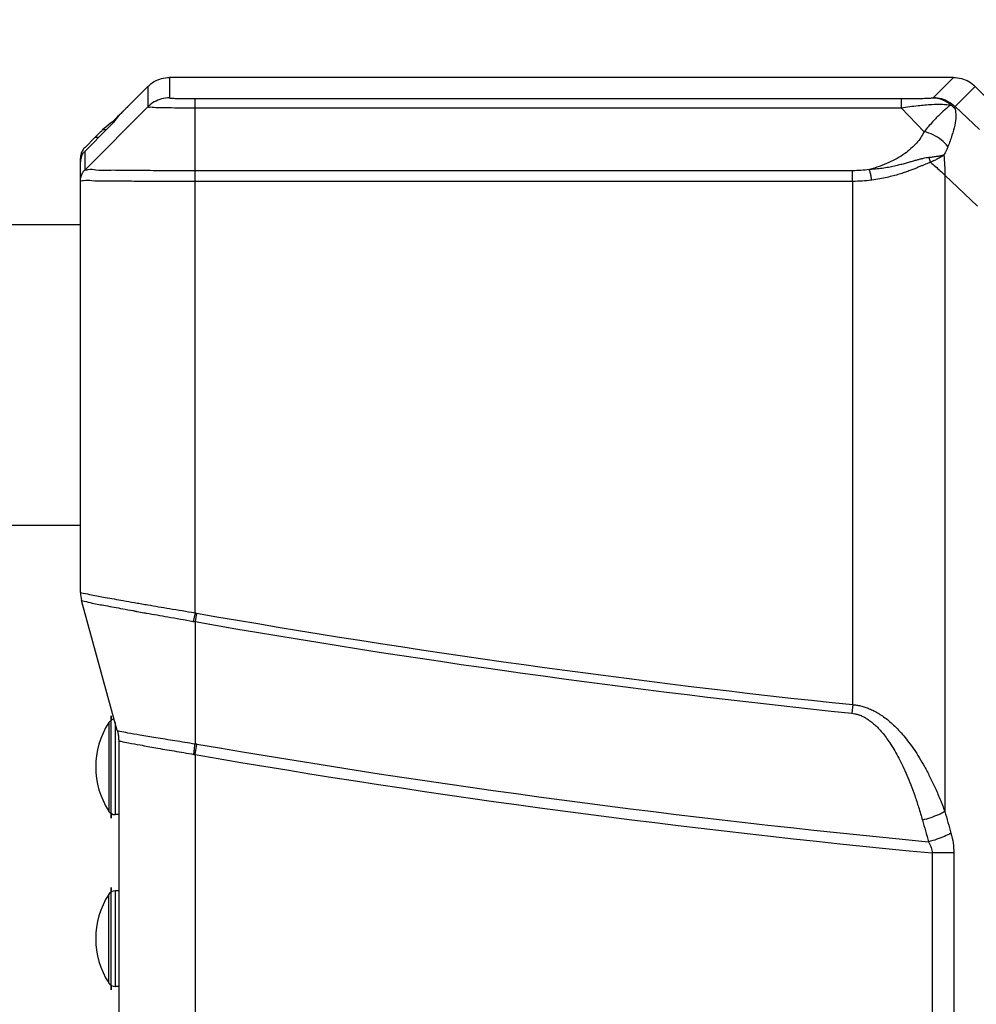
# Model space of a CAD drawing. Header units: inches. Extents: x 0 to 34, y 0 to 22.
# Tile 26 of 50: x 15.7 to 17, y 12.2 to 13.5. Entities that reach past the tile are written whole.
import ezdxf

# ---------------------------------------------------------------- set-up
doc = ezdxf.new("R2010")
doc.units = ezdxf.units.IN
doc.header["$LTSCALE"] = 1.87
doc.header["$MEASUREMENT"] = 0
doc.layers.get('0').update_dxf_attribs({"linetype": 'CONTINUOUS'})
doc.layers.add('DATUMCURVES', color=7, linetype='CONTINUOUS')
doc.layers.add('DIMENSIONS', color=7, linetype='CONTINUOUS')
doc.styles.get("Standard").update_dxf_attribs({"font": 'txt', "width": 0.8})
doc.dimstyles.new('DIMSTYLE_1', dxfattribs={"dimtxt": 0.125, "dimasz": 0.1875, "dimexe": 0.18, "dimexo": 0.0625, "dimgap": 0.09, "dimtad": 0, "dimtih": 1, "dimtoh": 1, "dimdec": 3, "dimzin": 4, "dimdsep": 46, "dimtxsty": 'STANDARD', "dimblk": '_FILLED', "dimblk1": '_FILLED', "dimblk2": '_FILLED', "dimcen": 0.09, "dimadec": 0, "dimazin": 0, "dimtp": 0.01, "dimtm": 0.01, "dimtfac": 1, "dimtdec": 3, "dimtofl": 0, "dimtmove": 0, "dimatfit": 3, "dimldrblk": '_FILLED', "dimfxl": 1, "dimtolj": 1, "dimtzin": 4, "dimarcsym": 0})

# ---------------------------------------------------------------- blocks, each defined once
blk = doc.blocks.new('_FILLED')
at = {"color": 0, "linetype": 'BYBLOCK'}
blk.add_solid([(0, 0), (-1, 0.1667), (-1, -0.1667)], dxfattribs=at)
blk = doc.blocks.new('*D10')
at = {"layer": 'DIMENSIONS', "color": 2, "linetype": 'CONTINUOUS'}
for p, q in [((14.6548, 12.7625), (14.6548, 8.7259)), ((15.8287, 10.0189), (15.8287, 8.7259)), ((14.6548, 8.8509), (14.3248, 8.8509)), ((15.8287, 8.8509), (16.1887, 8.8509))]:
    blk.add_line(p, q, dxfattribs=at)
at = {"layer": 'DIMENSIONS', "color": 2, "linetype": 'CONTINUOUS', "xscale": 0.1875, "yscale": 0.1875, "zscale": 0.1875}
blk.add_blockref('_FILLED', (14.6548, 8.8509), dxfattribs=at)
at = {"layer": 'DIMENSIONS', "color": 2, "linetype": 'CONTINUOUS', "xscale": 0.1875, "yscale": 0.1875, "zscale": 0.1875, "rotation": 180}
blk.add_blockref('_FILLED', (15.8287, 8.8509), dxfattribs=at)
at = {"layer": 'DIMENSIONS', "color": 2, "linetype": 'CONTINUOUS', "width": 0.8}
for s, p in [('1.174', (12.9373, 8.7884)), ('[', (13.5623, 8.7884)), ('29.82', (13.6623, 8.7884)), (']', (14.1623, 8.7884))]:
    blk.add_text(s, height=0.125, dxfattribs=at).set_placement(p)
blk = doc.blocks.new('*D15')
at = {"layer": 'DIMENSIONS', "color": 2, "linetype": 'CONTINUOUS'}
for p, q in [((14.7783, 16.2896), (13.0298, 16.2896)), ((13.1548, 16.2896), (13.1548, 13.7856)), ((13.1548, 9.9354), (13.1548, 13.5356)), ((16.0117, 9.9354), (13.0298, 9.9354))]:
    blk.add_line(p, q, dxfattribs=at)
at = {"layer": 'DIMENSIONS', "color": 2, "linetype": 'CONTINUOUS', "xscale": 0.1875, "yscale": 0.1875, "zscale": 0.1875}
for p, rotation in [((13.1548, 16.2896), 90), ((13.1548, 9.9354), 270)]:
    blk.add_blockref('_FILLED', p, dxfattribs=dict(at, rotation=rotation))
at = {"layer": 'DIMENSIONS', "color": 2, "linetype": 'CONTINUOUS', "width": 0.8}
for s, p in [('6.354', (12.4923, 13.5981)), ('[', (13.1173, 13.5981)), ('161.4', (13.2173, 13.5981)), (']', (13.7173, 13.5981))]:
    blk.add_text(s, height=0.125, dxfattribs=at).set_placement(p)

msp = doc.modelspace()

# ---------------------------------------------------------------- linework, layer by layer
at = {"color": 7, "linetype": 'CONTINUOUS'}
for p, q in [((15.8801, 13.3627), (15.917, 13.3997)), ((15.917, 13.3997), (15.917, 13.3729)), ((15.9453, 13.4114), (15.9453, 13.3846)), ((16.972, 13.4114), (15.9453, 13.4114)), ((16.9456, 13.385), (16.972, 13.4114)), ((16.9739, 13.3732), (17.0003, 13.3997)), ((17.0003, 13.3997), (17.0313, 13.3687)), ((15.9787, 12.7102), (15.9787, 13.3837)), ((15.9787, 13.3837), (16.9036, 13.3837)), ((16.9036, 13.3837), (16.9036, 13.3717)), ((17.0058, 13.343), (16.9739, 13.3732)), ((15.917, 13.3729), (15.8346, 13.2905)), ((15.8743, 13.3549), (15.8808, 13.3632)), ((15.9787, 13.3717), (16.9036, 13.3717)), ((16.9333, 13.3403), (16.9036, 13.3717)), ((15.8699, 13.3528), (15.8576, 13.3427)), ((15.8699, 13.3528), (15.8723, 13.3528)), ((15.8346, 13.315), (15.8646, 13.345)), ((15.8622, 13.3427), (15.8576, 13.3427)), ((15.8475, 13.3327), (15.8346, 13.3198)), ((15.8523, 13.3327), (15.8475, 13.3327)), ((15.8346, 13.2905), (15.8346, 13.315)), ((15.8287, 12.7368), (15.8287, 13.3057)), ((16.8398, 13.2892), (15.9787, 13.2892)), ((16.9606, 13.2834), (16.9606, 12.4498)), ((17.0035, 13.2428), (16.9606, 13.2834)), ((16.8399, 13.2752), (15.9787, 13.2752)), ((16.8399, 12.5899), (16.8399, 13.2752)), ((15.4993, 13.2187), (15.8287, 13.2187)), ((15.4993, 12.825), (15.8287, 12.825)), ((15.8768, 12.5562), (15.8301, 12.7262)), ((15.9787, 12.7102), (15.9761, 12.699)), ((15.9807, 12.7098), (15.9787, 12.6986)), ((15.9787, 12.6986), (15.9787, 12.5386)), ((16.8399, 12.5899), (16.8387, 12.5787)), ((15.8656, 12.5662), (15.8656, 12.4505)), ((15.874, 12.5664), (15.874, 12.4459)), ((15.8787, 12.5426), (15.8787, 12.0057)), ((15.9787, 12.5244), (15.9811, 12.5383)), ((15.9787, 12.5244), (15.9787, 11.9996)), ((15.8787, 12.4459), (15.874, 12.4459)), ((16.944, 12.3957), (16.944, 10.962)), ((16.9723, 12.3957), (16.944, 12.3957)), ((16.9723, 12.3957), (16.9723, 10.962)), ((15.874, 12.3459), (15.874, 12.2209)), ((15.8787, 12.3459), (15.874, 12.3459)), ((15.8656, 12.2255), (15.8656, 12.3412)), ((15.8787, 12.2209), (15.874, 12.2209))]:
    msp.add_line(p, q, dxfattribs=at)
for centre, radius, start, end in [((15.8687, 12.7368), 0.04, 179.9939, 195.3497), ((18.1425, 25.0699), 12.5478, 260.07925, 264.04138), ((18.1425, 25.0699), 12.5591, 260.07936, 264.04138), ((15.9564, 12.5084), 0.1077, 147.4796, 212.5204), ((15.874, 12.5609), 0.01, 96.791, 147.4796), ((18.1425, 25.0699), 12.7166, 260.21434, 264.5709), ((18.1425, 25.0699), 12.7307, 260.21434, 264.5983), ((15.874, 12.4559), 0.01, 212.5204, 270), ((15.874, 12.3359), 0.01, 90, 147.4796), ((15.9564, 12.2834), 0.1077, 147.4796, 212.5204), ((15.874, 12.2309), 0.01, 212.5204, 270)]:
    msp.add_arc(centre, radius, start, end, dxfattribs=at)
for points, knots in [([(15.917, 13.3997), (15.9195, 13.4021), (15.9251, 13.4064), (15.9348, 13.4105), (15.9418, 13.4114), (15.9453, 13.4114)], [0, 0, 0, 0, 0.333379, 0.666706, 1, 1, 1, 1]), ([(16.972, 13.4114), (16.9755, 13.4114), (16.9825, 13.4105), (16.9923, 13.4064), (16.9978, 13.4021), (17.0003, 13.3997)], [0, 0, 0, 0, 0.333429, 0.666747, 1, 1, 1, 1]), ([(15.8905, 13.3731), (15.8893, 13.3719), (15.8871, 13.3697), (15.8842, 13.3668), (15.8822, 13.3647), (15.8811, 13.3636), (15.8808, 13.3632)], [0, 0, 0, 0, 0.367718, 0.674112, 0.895276, 1, 1, 1, 1]), ([(15.9453, 13.3846), (15.9418, 13.3846), (15.9348, 13.3837), (15.9251, 13.3797), (15.9195, 13.3754), (15.917, 13.3729)], [0, 0, 0, 0, 0.333521, 0.666781, 1, 1, 1, 1]), ([(15.9453, 13.3846), (15.9452, 13.3842), (15.9477, 13.3846), (15.95, 13.3839), (15.9557, 13.384), (15.9623, 13.3838), (15.9703, 13.3838), (15.9758, 13.3837), (15.9787, 13.3837)], [0, 0, 0, 0, 0.033063, 0.132161, 0.29118, 0.499346, 0.743196, 1, 1, 1, 1]), ([(16.9036, 13.3837), (16.9085, 13.3837), (16.9173, 13.3838), (16.9288, 13.3839), (16.9373, 13.3841), (16.9419, 13.3843), (16.9437, 13.3845)], [0, 0, 0, 0, 0.367727, 0.655165, 0.864922, 1, 1, 1, 1]), ([(16.9036, 13.3717), (16.9109, 13.3728), (16.9241, 13.3746), (16.9422, 13.3761), (16.9565, 13.3765), (16.9648, 13.3758), (16.9683, 13.3751)], [0, 0, 0, 0, 0.339636, 0.617811, 0.835857, 1, 1, 1, 1]), ([(16.9683, 13.3751), (16.9663, 13.3739), (16.9615, 13.3701), (16.9536, 13.3627), (16.9438, 13.3525), (16.9369, 13.3447), (16.9333, 13.3403)], [0, 0, 0, 0, 0.143981, 0.367577, 0.65798, 1, 1, 1, 1]), ([(16.9437, 13.3845), (16.9441, 13.3845), (16.9448, 13.3847), (16.9455, 13.3848), (16.9456, 13.385)], [0, 0, 0, 0, 0.676023, 1, 1, 1, 1]), ([(16.9686, 13.3752), (16.9663, 13.3772), (16.9612, 13.3805), (16.9527, 13.3837), (16.9467, 13.3845), (16.9437, 13.3845)], [0, 0, 0, 0, 0.334884, 0.668, 1, 1, 1, 1]), ([(16.9456, 13.385), (16.9491, 13.385), (16.9561, 13.384), (16.9658, 13.38), (16.9714, 13.3757), (16.9739, 13.3732)], [0, 0, 0, 0, 0.333289, 0.66663, 1, 1, 1, 1]), ([(16.9686, 13.3752), (16.9685, 13.3752), (16.9684, 13.3752), (16.9683, 13.3751), (16.9683, 13.3751)], [0, 0, 0, 0, 0.512327, 1, 1, 1, 1]), ([(16.9739, 13.37), (16.9731, 13.371), (16.9714, 13.3728), (16.9695, 13.3744), (16.9686, 13.3752)], [0, 0, 0, 0, 0.50148, 1, 1, 1, 1]), ([(16.9739, 13.3701), (16.9741, 13.3706), (16.9745, 13.3717), (16.9742, 13.3728), (16.9739, 13.3732)], [0, 0, 0, 0, 0.520619, 1, 1, 1, 1]), ([(15.917, 13.3729), (15.917, 13.3722), (15.9214, 13.3731), (15.9259, 13.3718), (15.9363, 13.3722), (15.9485, 13.3717), (15.9632, 13.3717), (15.9734, 13.3717), (15.9787, 13.3717)], [0, 0, 0, 0, 0.034443, 0.134519, 0.29369, 0.501294, 0.743524, 1, 1, 1, 1]), ([(16.9739, 13.3701), (16.9747, 13.367), (16.9753, 13.3598), (16.9736, 13.3482), (16.9699, 13.335), (16.9666, 13.3257), (16.9647, 13.3209)], [0, 0, 0, 0, 0.187682, 0.419272, 0.692736, 1, 1, 1, 1]), ([(15.8743, 13.3549), (15.874, 13.3546), (15.8729, 13.3535), (15.8709, 13.3514), (15.868, 13.3484), (15.8658, 13.3462), (15.8646, 13.345)], [0, 0, 0, 0, 0.104724, 0.325888, 0.632282, 1, 1, 1, 1]), ([(15.8699, 13.3528), (15.8703, 13.3531), (15.8714, 13.3542), (15.8736, 13.3563), (15.8754, 13.3581), (15.8764, 13.3591)], [0, 0, 0, 0, 0.174752, 0.523353, 1, 1, 1, 1]), ([(15.8475, 13.3327), (15.8487, 13.334), (15.8509, 13.3362), (15.8539, 13.3391), (15.8561, 13.3412), (15.8572, 13.3423), (15.8576, 13.3427)], [0, 0, 0, 0, 0.363476, 0.666863, 0.888756, 1, 1, 1, 1]), ([(16.9333, 13.3403), (16.9308, 13.3349), (16.9235, 13.3242), (16.9077, 13.3104), (16.8867, 13.2988), (16.8706, 13.2932), (16.8618, 13.2908)], [0, 0, 0, 0, 0.19886, 0.429452, 0.697362, 1, 1, 1, 1]), ([(16.9647, 13.3209), (16.9622, 13.3241), (16.9563, 13.3299), (16.9456, 13.3365), (16.9375, 13.3394), (16.9333, 13.3403)], [0, 0, 0, 0, 0.318954, 0.658545, 1, 1, 1, 1]), ([(15.8346, 13.3198), (15.8333, 13.3186), (15.8312, 13.3158), (15.8298, 13.3125), (15.8294, 13.3109)], [0, 0, 0, 0, 0.49994, 1, 1, 1, 1]), ([(15.8294, 13.3061), (15.8299, 13.3077), (15.8312, 13.311), (15.8333, 13.3138), (15.8346, 13.315)], [0, 0, 0, 0, 0.50004, 1, 1, 1, 1]), ([(16.9593, 13.3097), (16.958, 13.3092), (16.955, 13.3086), (16.9504, 13.3078), (16.9452, 13.307), (16.9415, 13.3066), (16.9396, 13.3064)], [0, 0, 0, 0, 0.213563, 0.445204, 0.70361, 1, 1, 1, 1]), ([(16.9593, 13.3097), (16.9581, 13.3088), (16.9556, 13.3072), (16.9515, 13.3049), (16.9469, 13.3025), (16.9436, 13.3009), (16.9418, 13.3002)], [0, 0, 0, 0, 0.219971, 0.452353, 0.708542, 1, 1, 1, 1]), ([(16.9647, 13.3209), (16.9642, 13.3197), (16.9631, 13.3171), (16.9613, 13.3134), (16.96, 13.3109), (16.9593, 13.3097)], [0, 0, 0, 0, 0.326499, 0.660032, 1, 1, 1, 1]), ([(16.9593, 13.3097), (16.9597, 13.3053), (16.9604, 13.2966), (16.9606, 13.2878), (16.9606, 13.2834)], [0, 0, 0, 0, 0.498585, 1, 1, 1, 1]), ([(15.8294, 13.3061), (15.8292, 13.3052), (15.8288, 13.3034), (15.8287, 13.3016), (15.8287, 13.3008)], [0, 0, 0, 0, 0.519897, 1, 1, 1, 1]), ([(16.9396, 13.3064), (16.9384, 13.3063), (16.9359, 13.306), (16.9321, 13.3052), (16.928, 13.3042), (16.9237, 13.303), (16.919, 13.3017), (16.9141, 13.3003), (16.9086, 13.2987), (16.9027, 13.2971), (16.8961, 13.2955), (16.8887, 13.2939), (16.8806, 13.2925), (16.8715, 13.2914), (16.8652, 13.291), (16.8618, 13.2908)], [0, 0, 0, 0, 0.045069, 0.09407, 0.147067, 0.203762, 0.264029, 0.328759, 0.39914, 0.476362, 0.561635, 0.656154, 0.760199, 0.874497, 1, 1, 1, 1]), ([(16.9418, 13.3002), (16.9408, 13.2998), (16.9387, 13.299), (16.9353, 13.2977), (16.9317, 13.2962), (16.9277, 13.2945), (16.9233, 13.2927), (16.9186, 13.2908), (16.9133, 13.2888), (16.9073, 13.2867), (16.9006, 13.2845), (16.8931, 13.2824), (16.8846, 13.2803), (16.875, 13.2784), (16.8683, 13.2773), (16.8648, 13.2769)], [0, 0, 0, 0, 0.039544, 0.083845, 0.132938, 0.186549, 0.244559, 0.307846, 0.377635, 0.45521, 0.541912, 0.639091, 0.747166, 0.867047, 1, 1, 1, 1]), ([(16.9418, 13.3002), (16.9416, 13.3009), (16.9412, 13.3023), (16.9405, 13.3044), (16.9399, 13.3058), (16.9396, 13.3064)], [0, 0, 0, 0, 0.33158, 0.665844, 1, 1, 1, 1]), ([(16.9418, 13.3002), (16.944, 13.2983), (16.9483, 13.2947), (16.9546, 13.2891), (16.9586, 13.2853), (16.9606, 13.2834)], [0, 0, 0, 0, 0.339525, 0.672995, 1, 1, 1, 1]), ([(15.8287, 13.2764), (15.8287, 13.2781), (15.8292, 13.2816), (15.8312, 13.2865), (15.8333, 13.2893), (15.8346, 13.2905)], [0, 0, 0, 0, 0.333326, 0.666658, 1, 1, 1, 1]), ([(15.9787, 13.2892), (15.968, 13.2892), (15.9471, 13.2892), (15.9172, 13.2893), (15.8901, 13.2893), (15.8683, 13.29), (15.85, 13.289), (15.8422, 13.2915), (15.8346, 13.2893), (15.8346, 13.2905)], [0, 0, 0, 0, 0.222824, 0.4341, 0.623734, 0.781973, 0.901056, 0.974918, 1, 1, 1, 1]), ([(16.8618, 13.2908), (16.8582, 13.2903), (16.8508, 13.2894), (16.8434, 13.2892), (16.8398, 13.2892)], [0, 0, 0, 0, 0.501361, 1, 1, 1, 1]), ([(16.8398, 13.2752), (16.8398, 13.2769), (16.8398, 13.2802), (16.8398, 13.2848), (16.8398, 13.2878), (16.8398, 13.2892)], [0, 0, 0, 0, 0.364908, 0.705762, 1, 1, 1, 1]), ([(16.8648, 13.2769), (16.8645, 13.2786), (16.864, 13.2819), (16.863, 13.2865), (16.8622, 13.2895), (16.8618, 13.2908)], [0, 0, 0, 0, 0.362847, 0.703663, 1, 1, 1, 1]), ([(15.8987, 13.2753), (15.8941, 13.2754), (15.8817, 13.2754), (15.8638, 13.276), (15.8447, 13.2749), (15.8366, 13.2775), (15.8287, 13.2751), (15.8287, 13.2764)], [0, 0, 0, 0, 0.193408, 0.53264, 0.787931, 0.946301, 1, 1, 1, 1]), ([(15.9787, 13.2752), (15.9676, 13.2752), (15.9459, 13.2752), (15.9193, 13.2753), (15.9036, 13.2753), (15.8987, 13.2753)], [0, 0, 0, 0, 0.417136, 0.813607, 1, 1, 1, 1]), ([(16.8648, 13.2769), (16.8606, 13.2763), (16.8523, 13.2755), (16.844, 13.2752), (16.8399, 13.2752)], [0, 0, 0, 0, 0.503753, 1, 1, 1, 1]), ([(15.8287, 12.7368), (15.8299, 12.7366), (15.8348, 12.7355), (15.8396, 12.7344), (15.8433, 12.7337)], [0, 0, 0, 0, 0.252147, 1, 1, 1, 1]), ([(15.8433, 12.7337), (15.8491, 12.7324), (15.863, 12.73), (15.8816, 12.7268), (15.8944, 12.7245), (15.8993, 12.7237)], [0, 0, 0, 0, 0.317464, 0.738782, 1, 1, 1, 1]), ([(15.8301, 12.7262), (15.8313, 12.726), (15.8359, 12.7249), (15.8462, 12.7224), (15.8631, 12.7193), (15.8809, 12.7161), (15.8929, 12.7138), (15.8973, 12.713)], [0, 0, 0, 0, 0.052373, 0.208075, 0.464159, 0.802124, 1, 1, 1, 1]), ([(15.9167, 12.7206), (15.9262, 12.719), (15.9469, 12.7156), (15.9675, 12.7121), (15.9787, 12.7102)], [0, 0, 0, 0, 0.45714, 1, 1, 1, 1]), ([(15.9149, 12.7098), (15.9243, 12.7081), (15.9447, 12.7047), (15.9651, 12.701), (15.9761, 12.699)], [0, 0, 0, 0, 0.46005, 1, 1, 1, 1]), ([(15.9787, 12.7102), (15.979, 12.7101), (15.9797, 12.7099), (15.9803, 12.7098), (15.9807, 12.7098)], [0, 0, 0, 0, 0.506276, 1, 1, 1, 1]), ([(15.9761, 12.699), (15.9765, 12.699), (15.9774, 12.6988), (15.9783, 12.6987), (15.9787, 12.6986)], [0, 0, 0, 0, 0.500751, 1, 1, 1, 1]), ([(16.8399, 12.5899), (16.8416, 12.5898), (16.8451, 12.5894), (16.8504, 12.5883), (16.856, 12.5867), (16.8618, 12.5846), (16.8679, 12.5817), (16.8742, 12.5782), (16.8806, 12.574), (16.8871, 12.5689), (16.8936, 12.5631), (16.9003, 12.5564), (16.907, 12.5488), (16.9137, 12.5403), (16.9205, 12.5308), (16.9273, 12.5203), (16.9341, 12.5086), (16.9409, 12.4957), (16.9476, 12.4817), (16.9543, 12.4663), (16.9585, 12.4555), (16.9606, 12.4498)], [0, 0, 0, 0, 0.026464, 0.054399, 0.084207, 0.116216, 0.150657, 0.187651, 0.227243, 0.269521, 0.314757, 0.363264, 0.415315, 0.471198, 0.531252, 0.59593, 0.665636, 0.740465, 0.820571, 0.906772, 1, 1, 1, 1]), ([(16.8387, 12.5787), (16.84, 12.5786), (16.8427, 12.5781), (16.8468, 12.5771), (16.8511, 12.5755), (16.8556, 12.5733), (16.8602, 12.5705), (16.865, 12.5669), (16.8699, 12.5627), (16.8749, 12.5576), (16.8799, 12.5518), (16.885, 12.5451), (16.8902, 12.5376), (16.8953, 12.5291), (16.9005, 12.5195), (16.9057, 12.509), (16.911, 12.4973), (16.9161, 12.4845), (16.9213, 12.4704), (16.9264, 12.455), (16.9296, 12.4442), (16.9312, 12.4386)], [0, 0, 0, 0, 0.022512, 0.046472, 0.07235, 0.100571, 0.131484, 0.165334, 0.202279, 0.242486, 0.286286, 0.334031, 0.386035, 0.442617, 0.50415, 0.571121, 0.643972, 0.722817, 0.807829, 0.899886, 1, 1, 1, 1]), ([(15.8768, 12.5562), (15.8773, 12.5547), (15.878, 12.5516), (15.8786, 12.5468), (15.8787, 12.5437), (15.8787, 12.5421)], [0, 0, 0, 0, 0.33333, 0.666667, 1, 1, 1, 1]), ([(15.8769, 12.5559), (15.8781, 12.5556), (15.8825, 12.5547), (15.8923, 12.5527), (15.9081, 12.5504), (15.9286, 12.5467), (15.9528, 12.5429), (15.9699, 12.5401), (15.9787, 12.5386)], [0, 0, 0, 0, 0.033499, 0.132379, 0.290231, 0.496538, 0.739435, 1, 1, 1, 1]), ([(15.8787, 12.5426), (15.8798, 12.5424), (15.884, 12.5414), (15.8934, 12.5394), (15.9086, 12.5369), (15.9284, 12.533), (15.9519, 12.5292), (15.9685, 12.5263), (15.9771, 12.5247)], [0, 0, 0, 0, 0.03291, 0.130806, 0.287879, 0.493505, 0.737487, 1, 1, 1, 1]), ([(15.9771, 12.5247), (15.9773, 12.5263), (15.9777, 12.5294), (15.9782, 12.534), (15.9785, 12.5371), (15.9787, 12.5386)], [0, 0, 0, 0, 0.33741, 0.67174, 1, 1, 1, 1]), ([(15.9787, 12.5386), (15.9791, 12.5386), (15.9799, 12.5385), (15.9807, 12.5384), (15.9811, 12.5383)], [0, 0, 0, 0, 0.50735, 1, 1, 1, 1]), ([(15.9771, 12.5247), (15.9774, 12.5247), (15.9779, 12.5246), (15.9785, 12.5245), (15.9787, 12.5244)], [0, 0, 0, 0, 0.506989, 1, 1, 1, 1]), ([(16.9606, 12.4498), (16.9579, 12.4483), (16.9518, 12.4454), (16.9419, 12.4416), (16.9349, 12.4395), (16.9312, 12.4386)], [0, 0, 0, 0, 0.299806, 0.641446, 1, 1, 1, 1]), ([(16.9606, 12.4498), (16.9619, 12.4451), (16.9646, 12.4357), (16.9673, 12.4263), (16.9686, 12.4216)], [0, 0, 0, 0, 0.500137, 1, 1, 1, 1]), ([(16.9312, 12.4386), (16.9326, 12.4339), (16.9353, 12.4245), (16.9379, 12.415), (16.9393, 12.4103)], [0, 0, 0, 0, 0.500138, 1, 1, 1, 1]), ([(16.9686, 12.4216), (16.9659, 12.42), (16.9598, 12.4171), (16.95, 12.4133), (16.9429, 12.4112), (16.9393, 12.4103)], [0, 0, 0, 0, 0.299811, 0.641444, 1, 1, 1, 1]), ([(16.9686, 12.4216), (16.9699, 12.4173), (16.9717, 12.4087), (16.9723, 12.4), (16.9723, 12.3957)], [0, 0, 0, 0, 0.512639, 1, 1, 1, 1]), ([(16.9393, 12.4103), (16.9406, 12.408), (16.9428, 12.4032), (16.9438, 12.3981), (16.944, 12.3957)], [0, 0, 0, 0, 0.528719, 1, 1, 1, 1])]:
    msp.add_open_spline(points, degree=3, knots=knots, dxfattribs=at)
for points in [[(15.8764, 13.3591), (15.8776, 13.3603), (15.8788, 13.3615), (15.8801, 13.3627)], [(15.8294, 13.3109), (15.8289, 13.3092), (15.8287, 13.3074), (15.8287, 13.3057)], [(15.8993, 12.7237), (15.9006, 12.7234), (15.902, 12.7232), (15.9033, 12.7229)], [(15.9033, 12.7229), (15.9039, 12.7228), (15.9044, 12.7228), (15.905, 12.7227)], [(15.905, 12.7227), (15.9077, 12.7222), (15.9104, 12.7217), (15.9131, 12.7212)], [(15.9131, 12.7212), (15.9143, 12.721), (15.9155, 12.7208), (15.9167, 12.7206)], [(15.8973, 12.713), (15.8987, 12.7127), (15.9001, 12.7125), (15.9014, 12.7122)], [(15.9014, 12.7122), (15.902, 12.7121), (15.9025, 12.712), (15.903, 12.7119)], [(15.903, 12.7119), (15.906, 12.7114), (15.9089, 12.7109), (15.9118, 12.7103)], [(15.9118, 12.7103), (15.9128, 12.7101), (15.9139, 12.71), (15.9149, 12.7098)]]:
    msp.add_open_spline(points, degree=3, dxfattribs=at)
at = {"layer": 'DATUMCURVES', "color": 4, "linetype": 'CONTINUOUS'}
for points in [[(15.8687, 12.5084, -0.4811), (15.8687, 12.5139, -0.4817), (15.8687, 12.5251, -0.4826), (15.8687, 12.5463, -0.4914), (15.8687, 12.5683, -0.511), (15.8687, 12.5763, -0.5389), (15.8687, 12.5752, -0.5617), (15.8687, 12.5711, -0.5725), (15.8687, 12.5692, -0.5778)], [(15.8687, 12.4475, -0.5778), (15.8687, 12.4456, -0.5726), (15.8687, 12.4416, -0.5621), (15.8687, 12.4404, -0.5392), (15.8687, 12.4485, -0.5109), (15.8687, 12.4702, -0.4916), (15.8687, 12.4912, -0.4826), (15.8687, 12.5027, -0.4817), (15.8687, 12.5084, -0.4811)], [(15.8687, 12.2834, -0.4811), (15.8687, 12.2889, -0.4817), (15.8687, 12.3001, -0.4826), (15.8687, 12.3213, -0.4914), (15.8687, 12.3433, -0.511), (15.8687, 12.3513, -0.5389), (15.8687, 12.3502, -0.5617), (15.8687, 12.3461, -0.5725), (15.8687, 12.3442, -0.5778)], [(15.8687, 12.2225, -0.5778), (15.8687, 12.2206, -0.5726), (15.8687, 12.2166, -0.5621), (15.8687, 12.2154, -0.5392), (15.8687, 12.2235, -0.5109), (15.8687, 12.2452, -0.4916), (15.8687, 12.2662, -0.4826), (15.8687, 12.2777, -0.4817), (15.8687, 12.2834, -0.4811)]]:
    msp.add_open_spline(points, degree=3, knots=[0, 0, 0, 0, 0.125, 0.25, 0.5, 0.75, 0.875, 1, 1, 1, 1], dxfattribs=at)

# ---------------------------------------------------------------- dimensions: what is measured, and where the dimension line sits
at = {"layer": 'DIMENSIONS', "color": 2, "linetype": 'CONTINUOUS'}
for base, p1, p2, angle, picture, middle in [((13.1548, 9.9354), (14.7783, 16.2896), (16.0117, 9.9354), 270, '*D15', (13.1548, 13.6606)), ((14.6548, 8.8509), (15.8287, 10.0189), (14.6548, 12.7625), 180, '*D10', (13.5998, 8.8509))]:
    dim = msp.add_linear_dim(base=base, p1=p1, p2=p2, angle=angle, dimstyle='DIMSTYLE_1', dxfattribs=at)
    dim.commit()
    dim.dimension.update_dxf_attribs({"geometry": picture, "text_midpoint": middle, "dimtype": 160})

doc.saveas('drawing.dxf')
